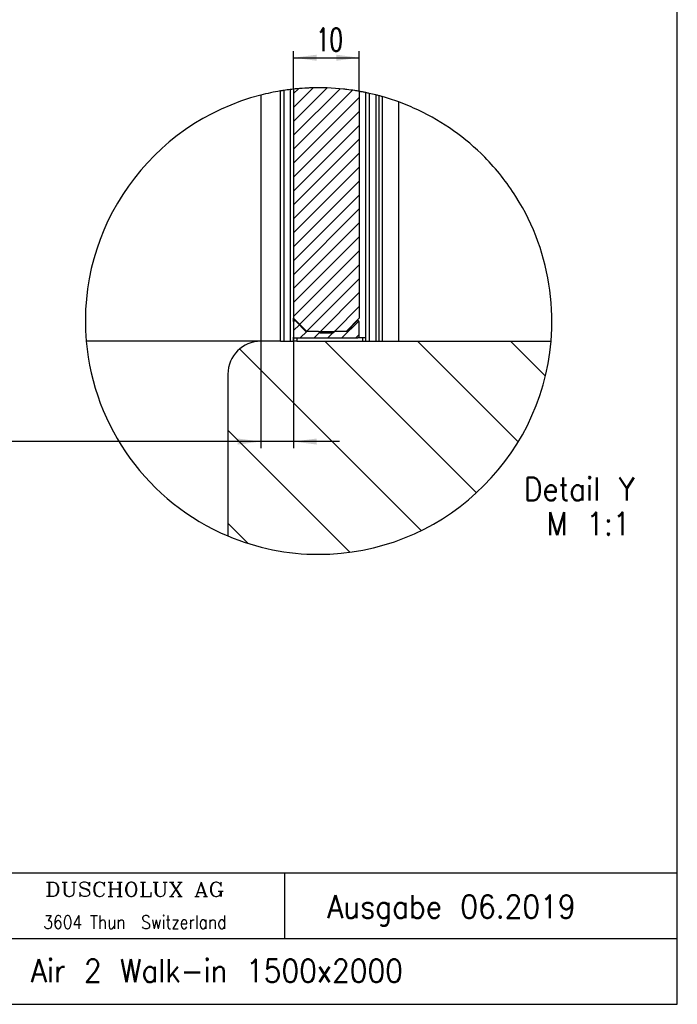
# Model space of a CAD drawing. Header units: millimetres. Extents: x -96 to 309, y -73 to 213.
# Tile 2 of 3: x 209 to 309, y -73 to 77. Entities that reach past the tile are written whole.
import ezdxf

# ---------------------------------------------------------------- set-up
doc = ezdxf.new("R2010")
doc.units = ezdxf.units.MM
doc.layers.add('1', color=7, linetype='Continuous')
doc.styles.add('CONVERTER_11', font='txt.shx', dxfattribs={"width": 0.9})
doc.styles.add('CONVERTER_13', font='complex.shx', dxfattribs={"width": 1.14})
doc.styles.add('CONVERTER_14', font='complex.shx', dxfattribs={"width": 0.8645})
doc.styles.add('CONVERTER_15', font='txt.shx', dxfattribs={"width": 0.675})
doc.dimstyles.new('ME10_DIM_15', dxfattribs={"dimtxt": 3.5, "dimasz": 3.5, "dimexe": 1, "dimexo": 0, "dimgap": 1, "dimtad": 1, "dimdsep": 46, "dimtxsty": 'CONVERTER_15', "dimsah": 1, "dimcen": 0.09, "dimclrd": 3, "dimclre": 3, "dimclrt": 3, "dimadec": 0, "dimazin": 0, "dimtfac": 1, "dimtdec": 4, "dimtix": 1, "dimtmove": 0, "dimatfit": 3, "dimfxl": 1, "dimtolj": 1, "dimtzin": 0, "dimarcsym": 0})
doc.dimstyles.new('ME10_DIM_16', dxfattribs={"dimtxt": 3.5, "dimasz": 3.5, "dimexe": 1, "dimexo": 0, "dimgap": 1, "dimtad": 1, "dimdsep": 46, "dimtxsty": 'CONVERTER_15', "dimsah": 1, "dimcen": 0.09, "dimclrd": 3, "dimclre": 3, "dimclrt": 3, "dimadec": 0, "dimazin": 0, "dimtfac": 1, "dimtdec": 4, "dimtix": 1, "dimtmove": 0, "dimatfit": 3, "dimfxl": 1, "dimtolj": 1, "dimtzin": 0, "dimarcsym": 0})
pattern_1 = [(225, (0, 0), (1.060660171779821, -1.060660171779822), [])]

# ---------------------------------------------------------------- blocks, each defined once
blk = doc.blocks.new('_din_a3_q_e', base_point=(106.081043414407, 70.01840975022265))
at = {"layer": '1', "color": 7, "linetype": 'Continuous'}
for p, q in [((308.581043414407, -72.98159024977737), (308.581043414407, 213.0184097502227)), ((21.831043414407, -72.98159024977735), (308.581043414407, -72.98159024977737))]:
    blk.add_line(p, q, dxfattribs=at)
blk = doc.blocks.new('_sfeld', base_point=(216.831043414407, -42.98159024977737))
at = {"layer": '1', "color": 7, "linetype": 'Continuous'}
for p, q in [((133.581043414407, -52.98159024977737), (308.581043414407, -52.98159024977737)), ((248.8513136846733, -62.98159024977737), (248.8513136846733, -52.98159024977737)), ((133.581043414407, -62.98159024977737), (308.581043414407, -62.98159024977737))]:
    blk.add_line(p, q, dxfattribs=at)
at = {"layer": '1', "color": 2, "attachment_point": 5, "line_spacing_factor": 1.08043217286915}
for s, insert, char_height, style in [('DUSCHOLUX AG', (226.0269893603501, -55.48159024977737), 2.2, 'CONVERTER_13'), ('3604 Thun  Switzerland', (226.0269893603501, -60.48159024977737), 2, 'CONVERTER_14')]:
    blk.add_mtext(s, dxfattribs=dict(at, insert=insert, char_height=char_height, style=style))
blk = doc.blocks.new('1__1', base_point=(100189.9101564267, 101898.3379749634))
at = {"layer": '1'}
for name, p in [('_din_a3_q_e', (106.081043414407, 70.01840975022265)), ('_sfeld', (216.831043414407, -42.98159024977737))]:
    blk.add_blockref(name, p, dxfattribs=at)
at = {"layer": '1', "color": 2, "style": 'CONVERTER_11', "width": 0.9}
for s, p in [('Ausgabe 06.2019', (255.3279486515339, -59.86492722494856)), ('Air 2 Walk-in 1500x2000', (210.2149428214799, -69.62773306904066))]:
    blk.add_text(s, height=3.5, dxfattribs=at).set_placement(p)
blk = doc.blocks.new('SD_drawing', base_point=(308.581043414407, -72.98159024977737))
at = {"layer": '1'}
blk.add_blockref('1__1', (100189.9101564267, 101898.3379749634), dxfattribs=at)
blk = doc.blocks.new('251291_Silikon_Rundschnur_D2__33', base_point=(259.4899852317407, 66.07292491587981))
at = {"color": 3, "linetype": 'Continuous'}
for p, q in [((259.4899852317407, 30.73769714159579), (259.4899852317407, 30.656277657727)), ((259.4899852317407, 28.43769714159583), (259.9714045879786, 28.43769701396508)), ((260.4899852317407, 28.43769714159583), (259.9714045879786, 28.43769701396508)), ((261.1899852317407, 28.43769714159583), (260.4899852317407, 28.43769714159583))]:
    blk.add_line(p, q, dxfattribs=at)
at = {"color": 2, "linetype": 'Continuous'}
for centre, radius, start, end in [((253.9999999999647, 31.00000000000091), 35.49999999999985, 79.95824738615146, 81.10364867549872), ((254.0000000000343, 30.99999999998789), 35.50000000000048, 79.13764140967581, 79.95824738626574), ((253.9999999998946, 31.00000000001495), 35.50000000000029, 78.31477376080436, 79.13764140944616), ((253.9999999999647, 31.00000000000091), 35.49999999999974, 77.81988872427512, 78.31477376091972)]:
    blk.add_arc(centre, radius, start, end, dxfattribs=at)
blk = doc.blocks.new('520368_FÜHRUNGSSCHIENE__34', base_point=(250.1714045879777, 31.05485430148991))
at = {"linetype": 'Continuous'}
h = blk.add_hatch(dxfattribs=at)
h.set_pattern_fill('_USER', color=3, scale=1.5, angle=225, pattern_type=0)
h.set_pattern_definition(pattern_1)
edge = h.paths.add_edge_path()
edge.add_line((252.4364742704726, 29.43769707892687), (252.2864742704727, 29.43769707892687))
edge.add_line((252.2864742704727, 29.43769707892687), (252.1899852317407, 29.43769714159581))
edge.add_line((252.1899852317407, 29.43769714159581), (252.0714045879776, 29.43769701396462))
edge.add_line((252.0714045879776, 29.43769701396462), (250.5128259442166, 30.99627565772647))
edge.add_arc((250.3714045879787, 30.85485430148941), 0.2000000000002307, 44.99999999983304, 180)
edge.add_line((250.1714045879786, 30.85485430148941), (250.1714045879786, 28.63769701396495))
edge.add_arc((250.3714045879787, 28.6376970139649), 0.2000000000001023, 179.9999999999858, 270)
edge.add_line((250.3714045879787, 28.43769701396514), (259.4899852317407, 28.43769714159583))
edge.add_line((259.4899852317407, 28.43769714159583), (259.9714045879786, 28.43769701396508))
edge.add_arc((259.9714045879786, 28.6376970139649), 0.1999999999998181, 270, 360)
edge.add_line((260.1714045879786, 28.6376970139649), (260.1714045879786, 30.85485430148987))
edge.add_arc((259.9714045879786, 30.85485430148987), 0.1999999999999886, 0, 135.0000000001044)
edge.add_line((259.8299832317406, 30.99627565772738), (258.2714045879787, 29.43769701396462))
edge.add_line((258.2714045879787, 29.43769701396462), (258.1899852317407, 29.43769714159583))
edge.add_line((258.1899852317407, 29.43769714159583), (258.1364742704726, 29.43769707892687))
edge.add_line((258.1364742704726, 29.43769707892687), (257.7864742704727, 29.43769707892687))
edge.add_line((257.7864742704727, 29.43769707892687), (256.3714045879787, 29.43769701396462))
edge.add_arc((256.3714045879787, 29.23769701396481), 0.199999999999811, 90, 180)
edge.add_line((256.1714045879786, 29.23769701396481), (256.1714045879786, 29.13769701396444))
edge.add_line((256.1714045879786, 29.13769701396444), (254.1714045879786, 29.13769701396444))
edge.add_line((254.1714045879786, 29.13769701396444), (254.1714045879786, 29.23769701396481))
edge.add_arc((253.9714045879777, 29.23769701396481), 0.2000000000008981, 0, 90)
edge.add_line((253.9714045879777, 29.43769701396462), (252.7864742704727, 29.4376970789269))
edge.add_line((252.7864742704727, 29.4376970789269), (252.4364742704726, 29.43769707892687))
at = {"color": 3, "linetype": 'Continuous'}
for p, q in [((250.1714045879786, 30.85485430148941), (250.1714045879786, 28.63769701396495)), ((252.0714045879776, 29.43769701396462), (250.5128259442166, 30.99627565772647)), ((259.8299832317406, 30.99627565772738), (258.2714045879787, 29.43769701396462)), ((260.1714045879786, 28.6376970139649), (260.1714045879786, 30.85485430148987)), ((252.1899852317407, 29.43769714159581), (252.0714045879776, 29.43769701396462)), ((252.2864742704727, 29.43769707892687), (252.1899852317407, 29.43769714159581)), ((252.4364742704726, 29.43769707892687), (252.2864742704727, 29.43769707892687)), ((252.7864742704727, 29.4376970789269), (252.4364742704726, 29.43769707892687)), ((253.9714045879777, 29.43769701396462), (252.7864742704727, 29.4376970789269)), ((254.1714045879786, 29.13769701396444), (254.1714045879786, 29.23769701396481)), ((256.1714045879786, 29.13769701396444), (254.1714045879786, 29.13769701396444)), ((256.1714045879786, 29.23769701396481), (256.1714045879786, 29.13769701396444)), ((257.7864742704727, 29.43769707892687), (256.3714045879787, 29.43769701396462)), ((258.1364742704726, 29.43769707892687), (257.7864742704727, 29.43769707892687)), ((258.1899852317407, 29.43769714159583), (258.1364742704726, 29.43769707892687)), ((258.2714045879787, 29.43769701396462), (258.1899852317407, 29.43769714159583)), ((250.3714045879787, 28.43769701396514), (259.4899852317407, 28.43769714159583)), ((259.4899852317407, 28.43769714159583), (259.9714045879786, 28.43769701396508))]:
    blk.add_line(p, q, dxfattribs=at)
for centre, radius, start, end in [((250.3714045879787, 30.85485430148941), 0.2000000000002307, 44.99999999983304, 180), ((259.9714045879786, 30.85485430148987), 0.1999999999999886, 0, 135.0000000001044), ((250.3714045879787, 28.6376970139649), 0.2000000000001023, 179.9999999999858, 270), ((253.9714045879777, 29.23769701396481), 0.2000000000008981, 0, 90), ((256.3714045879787, 29.23769701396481), 0.199999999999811, 90, 180), ((259.9714045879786, 28.6376970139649), 0.1999999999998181, 270, 0)]:
    blk.add_arc(centre, radius, start, end, dxfattribs=at)
blk = doc.blocks.new('520368_501_0_Führungsschiene_mit_Klebeband_1__35', base_point=(250.1714045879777, 31.05485430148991))
blk.add_blockref('520368_FÜHRUNGSSCHIENE__34', (250.1714045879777, 31.05485430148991))
blk = doc.blocks.new('250349_01_21980000__36', base_point=(252.2864742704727, 66.50000000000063))
at = {"color": 3, "linetype": 'Continuous'}
for p, q in [((252.4364742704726, 29.43769707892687), (252.2864742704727, 29.43769707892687)), ((252.7864742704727, 29.43769707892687), (252.4364742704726, 29.43769707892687)), ((253.9714045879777, 29.43769701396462), (252.7864742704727, 29.43769707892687)), ((253.9714045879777, 29.43769701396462), (256.3714045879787, 29.43769701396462)), ((257.7864742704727, 29.43769707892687), (256.3714045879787, 29.43769701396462)), ((258.1364742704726, 29.43769707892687), (257.7864742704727, 29.43769707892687)), ((258.1899852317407, 29.43769714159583), (258.1364742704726, 29.43769707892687)), ((258.2714045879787, 29.43769701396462), (258.1899852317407, 29.43769714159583)), ((258.2864742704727, 29.5341861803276), (258.2864742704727, 29.45276669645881))]:
    blk.add_line(p, q, dxfattribs=at)
at = {"color": 2, "linetype": 'Continuous'}
for centre, radius, start, end in [((254.0000000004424, 31.00000000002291), 35.49999999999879, 92.52429332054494, 92.76664663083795), ((253.9999999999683, 31.00000000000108), 35.49999999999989, 91.95897045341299, 92.52429331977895), ((253.9999999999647, 31.00000000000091), 35.49999999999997, 83.87711343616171, 91.95897045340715), ((253.9999999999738, 30.99999999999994), 35.49999999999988, 83.30867272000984, 83.87711343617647), ((253.9999999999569, 31.00000000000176), 35.49999999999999, 83.06485589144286, 83.30867271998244)]:
    blk.add_arc(centre, radius, start, end, dxfattribs=at)
blk = doc.blocks.new('10010_50I_Glas_Plan_1500x2198x10__37', base_point=(250.1899852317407, 66.50000000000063))
at = {"linetype": 'Continuous'}
h = blk.add_hatch(dxfattribs=at)
h.set_pattern_fill('_USER', color=3, scale=1.5, angle=225, pattern_type=0)
h.set_pattern_definition(pattern_1)
edge = h.paths.add_edge_path()
edge.add_line((257.7864742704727, 29.43769707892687), (258.1364742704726, 29.43769707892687))
edge.add_line((258.1364742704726, 29.43769707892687), (258.1899852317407, 29.43769714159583))
edge.add_line((258.1899852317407, 29.43769714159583), (260.1899852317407, 31.43769714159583))
edge.add_line((260.1899852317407, 31.43769714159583), (260.1899852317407, 65.95617374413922))
edge.add_arc((253.9999999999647, 31.00000000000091), 35.49999999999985, 79.95824738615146, 81.10364867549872)
edge.add_arc((253.9999999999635, 31.00000000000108), 35.49999999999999, 81.10364867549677, 83.06485589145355)
edge.add_arc((253.9999999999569, 31.00000000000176), 35.49999999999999, 83.06485589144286, 83.30867271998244)
edge.add_arc((253.9999999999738, 30.99999999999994), 35.49999999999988, 83.30867272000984, 83.87711343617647)
edge.add_arc((253.9999999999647, 31.00000000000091), 35.49999999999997, 83.87711343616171, 91.95897045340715)
edge.add_arc((253.9999999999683, 31.00000000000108), 35.49999999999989, 91.95897045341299, 92.52429331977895)
edge.add_arc((254.0000000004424, 31.00000000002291), 35.49999999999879, 92.52429332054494, 92.76664663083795)
edge.add_arc((253.9999999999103, 30.99999999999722), 35.49999999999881, 92.76664662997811, 95.3500211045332)
edge.add_arc((253.9999999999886, 31.00000000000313), 35.50000000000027, 95.35002110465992, 96.16109946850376)
edge.add_line((250.1899852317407, 66.29495413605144), (250.1899852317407, 31.43769714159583))
edge.add_line((250.1899852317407, 31.43769714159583), (252.1899852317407, 29.43769714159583))
edge.add_line((252.1899852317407, 29.43769714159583), (252.2864742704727, 29.43769707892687))
edge.add_line((252.2864742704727, 29.43769707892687), (252.4364742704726, 29.43769707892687))
edge.add_line((252.4364742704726, 29.43769707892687), (252.7864742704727, 29.43769707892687))
edge.add_line((252.7864742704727, 29.43769707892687), (253.9714045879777, 29.43769701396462))
edge.add_line((253.9714045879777, 29.43769701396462), (256.3714045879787, 29.43769701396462))
edge.add_line((256.3714045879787, 29.43769701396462), (257.7864742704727, 29.43769707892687))
at = {"color": 3, "linetype": 'Continuous'}
for p, q in [((250.1899852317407, 66.29495413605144), (250.1899852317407, 31.43769714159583)), ((260.1899852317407, 65.95617374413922), (260.1899852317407, 31.43769714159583)), ((250.1899852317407, 31.43769714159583), (252.1899852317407, 29.43769714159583)), ((260.1899852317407, 31.43769714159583), (258.1899852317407, 29.43769714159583)), ((252.2864742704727, 29.43769707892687), (252.1899852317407, 29.43769714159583)), ((252.4364742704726, 29.43769707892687), (252.2864742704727, 29.43769707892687)), ((252.7864742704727, 29.43769707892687), (252.4364742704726, 29.43769707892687)), ((253.9714045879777, 29.43769701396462), (252.7864742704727, 29.43769707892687)), ((253.9714045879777, 29.43769701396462), (256.3714045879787, 29.43769701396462)), ((257.7864742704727, 29.43769707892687), (256.3714045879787, 29.43769701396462)), ((258.1364742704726, 29.43769707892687), (257.7864742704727, 29.43769707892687)), ((258.1899852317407, 29.43769714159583), (258.1364742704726, 29.43769707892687))]:
    blk.add_line(p, q, dxfattribs=at)
at = {"color": 2, "linetype": 'Continuous'}
for centre, radius, start, end in [((253.9999999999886, 31.00000000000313), 35.50000000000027, 95.35002110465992, 96.16109946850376), ((253.9999999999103, 30.99999999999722), 35.49999999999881, 92.76664662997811, 95.3500211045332), ((254.0000000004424, 31.00000000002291), 35.49999999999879, 92.52429332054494, 92.76664663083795), ((253.9999999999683, 31.00000000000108), 35.49999999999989, 91.95897045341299, 92.52429331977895), ((253.9999999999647, 31.00000000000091), 35.49999999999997, 83.87711343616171, 91.95897045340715), ((253.9999999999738, 30.99999999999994), 35.49999999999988, 83.30867272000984, 83.87711343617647), ((253.9999999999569, 31.00000000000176), 35.49999999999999, 83.06485589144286, 83.30867271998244), ((253.9999999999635, 31.00000000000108), 35.49999999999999, 81.10364867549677, 83.06485589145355), ((253.9999999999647, 31.00000000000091), 35.49999999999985, 79.95824738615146, 81.10364867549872)]:
    blk.add_arc(centre, radius, start, end, dxfattribs=at)
blk = doc.blocks.new('520367_02_2500_Wandprofil_Unterputz_1__38', base_point=(248.1899852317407, 66.50000000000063))
at = {"color": 3, "linetype": 'Continuous'}
for p, q in [((248.1899852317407, 27.93769714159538), (248.1899852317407, 66.02133247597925)), ((250.1899852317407, 66.29495413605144), (250.1899852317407, 31.43769714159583)), ((261.1899852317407, 27.93769714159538), (261.1899852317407, 65.76426487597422)), ((263.1899852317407, 27.93769714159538), (263.1899852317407, 65.28985522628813)), ((250.1899852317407, 30.93903872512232), (250.1899852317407, 31.43769714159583)), ((250.1899852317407, 27.93769714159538), (250.1899852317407, 28.55351259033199)), ((248.1899852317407, 27.93769714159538), (248.6899852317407, 27.93769714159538)), ((248.6899852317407, 27.93769714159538), (249.6899852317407, 27.93769714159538)), ((249.6899852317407, 27.93769714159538), (250.1899852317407, 27.93769714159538)), ((250.6899852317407, 27.93769714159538), (250.1899852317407, 27.93769714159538)), ((250.6899852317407, 27.93769714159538), (260.6899852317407, 27.93769714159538)), ((260.6899852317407, 27.93769714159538), (261.1899852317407, 27.93769714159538)), ((261.1899852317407, 27.93769714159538), (261.6899852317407, 27.93769714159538)), ((261.6899852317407, 27.93769714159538), (262.6899852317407, 27.93769714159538)), ((262.6899852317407, 27.93769714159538), (263.1899852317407, 27.93769714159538)), ((263.1899852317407, 27.93769714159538), (263.6899852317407, 27.93769714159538)), ((263.6899852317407, 27.93769714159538), (266.1899852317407, 27.93769714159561)), ((266.1899852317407, 27.93769714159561), (289.3676731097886, 27.93769714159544))]:
    blk.add_line(p, q, dxfattribs=at)
at = {"color": 1, "linetype": 'Continuous'}
for p, q in [((248.6899852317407, 66.10062311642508), (248.6899852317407, 27.93769714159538)), ((249.6899852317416, 66.23739168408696), (249.6899852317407, 27.93769714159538)), ((261.6899852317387, 65.6570934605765), (261.6899852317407, 27.93769714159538)), ((262.6899852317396, 65.41996741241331), (262.6899852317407, 27.93769714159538)), ((263.6899852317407, 65.15192800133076), (263.6899852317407, 27.93769714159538)), ((250.6899852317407, 30.93769714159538), (250.6899852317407, 30.81911637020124)), ((250.6899852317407, 28.43769701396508), (250.6899852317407, 27.93769714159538)), ((260.6899852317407, 28.43769714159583), (260.6899852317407, 27.93769714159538))]:
    blk.add_line(p, q, dxfattribs=at)
at = {"color": 2, "linetype": 'Continuous'}
for centre, radius, start, end in [((253.9999999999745, 31.00000000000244), 35.50000000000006, 98.6024649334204, 99.4195386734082), ((253.9999999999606, 31.0000000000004), 35.49999999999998, 96.97341925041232, 98.60246493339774), ((253.9999999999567, 30.99999999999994), 35.50000000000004, 96.16109946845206, 96.973419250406), ((253.9999999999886, 31.00000000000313), 35.50000000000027, 95.35002110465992, 96.16109946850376), ((253.9999999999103, 30.99999999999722), 35.49999999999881, 92.76664662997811, 95.3500211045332), ((254.0000000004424, 31.00000000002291), 35.49999999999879, 92.52429332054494, 92.76664663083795), ((253.9999999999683, 31.00000000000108), 35.49999999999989, 91.95897045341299, 92.52429331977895), ((253.9999999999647, 31.00000000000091), 35.49999999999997, 83.87711343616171, 91.95897045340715), ((253.9999999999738, 30.99999999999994), 35.49999999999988, 83.30867272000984, 83.87711343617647), ((253.9999999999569, 31.00000000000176), 35.49999999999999, 83.06485589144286, 83.30867271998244), ((253.9999999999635, 31.00000000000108), 35.49999999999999, 81.10364867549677, 83.06485589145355), ((253.9999999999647, 31.00000000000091), 35.49999999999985, 79.95824738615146, 81.10364867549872), ((254.0000000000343, 30.99999999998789), 35.50000000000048, 79.13764140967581, 79.95824738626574), ((253.9999999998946, 31.00000000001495), 35.50000000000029, 78.31477376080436, 79.13764140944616), ((253.9999999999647, 31.00000000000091), 35.49999999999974, 77.81988872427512, 78.31477376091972), ((253.9999999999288, 31.00000000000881), 35.4999999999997, 77.48945443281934, 77.8198887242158), ((253.999999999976, 30.99999999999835), 35.49999999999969, 75.83067576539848, 77.48945443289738), ((253.9999999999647, 31.00000000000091), 35.49999999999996, 74.99681000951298, 75.83067576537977), ((254.0000000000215, 30.99999999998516), 35.50000000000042, 74.1596786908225, 74.99681000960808), ((253.999999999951, 31.00000000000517), 35.50000000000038, 69.91707191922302, 74.15967869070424), ((253.9999999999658, 30.99999999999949), 35.50000000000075, 64.66646742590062, 69.9170719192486), ((253.9999999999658, 30.99999999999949), 35.4999999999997, 32.23927905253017, 44.62553743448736), ((253.9999999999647, 31.00000000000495), 35.49999999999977, 355.0513982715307, 7.57759174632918)]:
    blk.add_arc(centre, radius, start, end, dxfattribs=at)
blk = doc.blocks.new('FLIESE_30x60cm_1_1_2__39', base_point=(218.4999999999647, 65.38944081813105))
at = {"color": 3, "linetype": 'Continuous'}
for p, q in [((245.1899852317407, 65.38944081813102), (245.1899852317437, 27.93769714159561)), ((245.1899852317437, 27.93769714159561), (218.6323268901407, 27.93769714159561))]:
    blk.add_line(p, q, dxfattribs=at)
at = {"color": 2, "linetype": 'Continuous'}
blk.add_arc((253.9999999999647, 31.00000000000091), 35.49999999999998, 104.3692148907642, 184.9486017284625, dxfattribs=at)
blk = doc.blocks.new('FLIESE_30x60cm_1_2__40', base_point=(266.1899852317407, 64.34147957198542))
at = {"color": 3, "linetype": 'Continuous'}
for q in [(266.1899852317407, 64.34147957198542), (289.3676731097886, 27.93769714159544)]:
    blk.add_line((266.1899852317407, 27.93769714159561), q, dxfattribs=at)
at = {"color": 2, "linetype": 'Continuous'}
for centre, radius, start, end in [((253.9999999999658, 30.99999999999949), 35.50000000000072, 64.6664674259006, 69.9170719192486), ((253.9999999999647, 31.00000000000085), 35.49999999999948, 44.62553743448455, 64.66646742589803), ((253.9999999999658, 30.99999999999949), 35.4999999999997, 32.23927905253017, 44.62553743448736), ((253.9999999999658, 30.99999999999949), 35.49999999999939, 7.57759174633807, 32.23927905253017), ((253.9999999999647, 31.00000000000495), 35.49999999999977, 355.0513982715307, 7.5775917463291)]:
    blk.add_arc(centre, radius, start, end, dxfattribs=at)
blk = doc.blocks.new('WAND_1_445_1_1__41', base_point=(218.4999999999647, 66.50000000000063))
at = {"color": 2, "linetype": 'Continuous'}
for centre, radius, start, end in [((253.9999999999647, 31.00000000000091), 35.5, 99.41953867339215, 104.3692148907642), ((253.9999999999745, 31.00000000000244), 35.50000000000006, 98.6024649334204, 99.41953867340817), ((253.9999999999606, 31.0000000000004), 35.49999999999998, 96.97341925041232, 98.60246493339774), ((253.9999999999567, 30.99999999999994), 35.50000000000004, 96.16109946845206, 96.973419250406), ((253.9999999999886, 31.00000000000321), 35.50000000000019, 95.35002110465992, 96.16109946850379), ((253.9999999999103, 30.99999999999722), 35.49999999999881, 92.76664662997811, 95.3500211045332), ((254.0000000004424, 31.00000000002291), 35.49999999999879, 92.52429332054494, 92.76664663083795), ((253.9999999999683, 31.000000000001), 35.49999999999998, 91.95897045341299, 92.52429331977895), ((253.9999999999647, 31.00000000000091), 35.49999999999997, 83.87711343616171, 91.95897045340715), ((253.9999999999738, 30.99999999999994), 35.49999999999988, 83.30867272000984, 83.87711343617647), ((253.9999999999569, 31.00000000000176), 35.49999999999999, 83.06485589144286, 83.30867271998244), ((253.9999999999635, 31.00000000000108), 35.49999999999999, 81.10364867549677, 83.06485589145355), ((253.9999999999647, 31.00000000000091), 35.49999999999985, 79.95824738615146, 81.10364867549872), ((254.0000000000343, 30.99999999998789), 35.50000000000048, 79.13764140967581, 79.95824738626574), ((253.9999999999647, 31.00000000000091), 35.5, 104.3692148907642, 184.9486017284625), ((253.9999999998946, 31.00000000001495), 35.50000000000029, 78.31477376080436, 79.13764140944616), ((253.9999999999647, 31.00000000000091), 35.49999999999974, 77.81988872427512, 78.31477376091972), ((253.9999999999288, 31.00000000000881), 35.4999999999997, 77.48945443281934, 77.8198887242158), ((253.999999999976, 30.99999999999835), 35.49999999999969, 75.83067576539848, 77.48945443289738), ((253.9999999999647, 31.00000000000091), 35.49999999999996, 74.99681000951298, 75.83067576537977), ((254.0000000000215, 30.99999999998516), 35.50000000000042, 74.1596786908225, 74.99681000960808), ((253.999999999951, 31.00000000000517), 35.50000000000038, 69.91707191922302, 74.15967869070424), ((253.9999999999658, 30.99999999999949), 35.50000000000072, 64.6664674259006, 69.9170719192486), ((253.9999999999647, 31.00000000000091), 35.49999999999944, 44.62553743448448, 64.66646742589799), ((253.9999999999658, 30.99999999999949), 35.4999999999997, 32.23927905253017, 44.62553743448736), ((253.9999999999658, 30.99999999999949), 35.4999999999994, 7.57759174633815, 32.23927905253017), ((253.9999999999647, 31.00000000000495), 35.49999999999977, 355.0513982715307, 7.57759174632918), ((253.9999999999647, 31.00000000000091), 35.49999999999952, 184.9486017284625, 247.1068073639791), ((253.9999999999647, 31.00000000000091), 35.5, 270, 355.0513982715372), ((253.9999999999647, 31.00000000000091), 35.4999999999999, 247.1068073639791, 270)]:
    blk.add_arc(centre, radius, start, end, dxfattribs=at)
blk = doc.blocks.new('BODEN_1_1_1__42', base_point=(240.1899852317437, 27.93769714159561))
at = {"linetype": 'Continuous'}
h = blk.add_hatch(dxfattribs=at)
h.set_pattern_fill('_USER', color=3, scale=10, angle=314.9999999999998, pattern_type=0)
h.set_pattern_definition([(314.9999999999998, (0, 0), (7.071067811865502, 7.071067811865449), [])])
edge = h.paths.add_edge_path()
edge.add_line((266.1899852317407, 27.93769714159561), (263.6899852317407, 27.93769714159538))
edge.add_line((263.6899852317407, 27.93769714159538), (263.1899852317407, 27.93769714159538))
edge.add_line((263.1899852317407, 27.93769714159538), (262.6899852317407, 27.93769714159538))
edge.add_line((262.6899852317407, 27.93769714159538), (261.6899852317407, 27.93769714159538))
edge.add_line((261.6899852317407, 27.93769714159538), (261.1899852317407, 27.93769714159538))
edge.add_line((261.1899852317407, 27.93769714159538), (260.6899852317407, 27.93769714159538))
edge.add_line((260.6899852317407, 27.93769714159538), (259.6714045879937, 27.93769714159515))
edge.add_line((259.6714045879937, 27.93769714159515), (250.6899852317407, 27.93769714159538))
edge.add_line((250.6899852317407, 27.93769714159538), (250.6714045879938, 27.93769714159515))
edge.add_line((250.6714045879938, 27.93769714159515), (250.1899852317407, 27.93769714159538))
edge.add_line((250.1899852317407, 27.93769714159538), (249.6899852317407, 27.93769714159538))
edge.add_line((249.6899852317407, 27.93769714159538), (248.6899852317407, 27.93769714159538))
edge.add_line((248.6899852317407, 27.93769714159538), (248.1899852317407, 27.93769714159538))
edge.add_line((248.1899852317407, 27.93769714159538), (245.1899852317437, 27.93769714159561))
edge.add_arc((245.1899852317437, 22.93769714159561), 5, 90, 180)
edge.add_line((240.1899852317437, 22.93769714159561), (240.1899852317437, -1.703722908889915))
edge.add_arc((253.9999999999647, 31.00000000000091), 35.4999999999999, 247.1068073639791, 270)
edge.add_arc((253.9999999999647, 31.00000000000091), 35.5, 270, 355.051398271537)
edge.add_line((289.3676731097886, 27.93769714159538), (266.1899852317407, 27.93769714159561))
at = {"color": 3, "linetype": 'Continuous'}
for p, q in [((248.1899852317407, 27.93769714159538), (245.1899852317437, 27.93769714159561)), ((248.1899852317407, 27.93769714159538), (248.6899852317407, 27.93769714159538)), ((248.6899852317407, 27.93769714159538), (249.6899852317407, 27.93769714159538)), ((249.6899852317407, 27.93769714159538), (250.1899852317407, 27.93769714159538)), ((250.6714045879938, 27.93769714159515), (250.1899852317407, 27.93769714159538)), ((250.6899852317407, 27.93769714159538), (250.6714045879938, 27.93769714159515)), ((250.6899852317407, 27.93769714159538), (259.6714045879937, 27.93769714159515)), ((259.6714045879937, 27.93769714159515), (260.6899852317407, 27.93769714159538)), ((260.6899852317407, 27.93769714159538), (261.1899852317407, 27.93769714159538)), ((261.1899852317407, 27.93769714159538), (261.6899852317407, 27.93769714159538)), ((261.6899852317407, 27.93769714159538), (262.6899852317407, 27.93769714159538)), ((262.6899852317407, 27.93769714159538), (263.1899852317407, 27.93769714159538)), ((263.1899852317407, 27.93769714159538), (263.6899852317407, 27.93769714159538)), ((263.6899852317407, 27.93769714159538), (266.1899852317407, 27.93769714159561)), ((266.1899852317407, 27.93769714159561), (289.3676731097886, 27.93769714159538)), ((240.1899852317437, 22.93769714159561), (240.1899852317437, -1.70372290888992))]:
    blk.add_line(p, q, dxfattribs=at)
blk.add_arc((245.1899852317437, 22.93769714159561), 5, 90, 180, dxfattribs=at)
at = {"color": 2, "linetype": 'Continuous'}
for radius, start, end in [(35.5, 270, 355.051398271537), (35.4999999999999, 247.1068073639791, 270)]:
    blk.add_arc((253.9999999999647, 31.00000000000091), radius, start, end, dxfattribs=at)
blk = doc.blocks.new('Umgebung_1__43', base_point=(218.4999999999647, 66.50000000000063))
for name, p in [('WAND_1_445_1_1__41', (218.4999999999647, 66.50000000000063)), ('FLIESE_30x60cm_1_1_2__39', (218.4999999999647, 65.38944081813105)), ('FLIESE_30x60cm_1_2__40', (266.1899852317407, 64.34147957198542)), ('BODEN_1_1_1__42', (240.1899852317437, 27.93769714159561))]:
    blk.add_blockref(name, p)
blk = doc.blocks.new('Walk-In_1500x1200__44', base_point=(218.4999999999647, 66.50000000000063))
for name, p in [('Umgebung_1__43', (218.4999999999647, 66.50000000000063)), ('520367_02_2500_Wandprofil_Unterputz_1__38', (248.1899852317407, 66.50000000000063)), ('10010_50I_Glas_Plan_1500x2198x10__37', (250.1899852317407, 66.50000000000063)), ('250349_01_21980000__36', (252.2864742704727, 66.50000000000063)), ('251291_Silikon_Rundschnur_D2__33', (259.4899852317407, 66.07292491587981)), ('520368_501_0_Führungsschiene_mit_Klebeband_1__35', (250.1714045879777, 31.05485430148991))]:
    blk.add_blockref(name, p)
blk = doc.blocks.new('*D73')
at = {"layer": '1', "color": 3, "linetype": 'Continuous'}
for p, q in [((250.1899852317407, 66.29495413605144), (250.1899852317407, 72.07686712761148)), ((260.1899852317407, 65.95617374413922), (260.1899852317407, 72.07686712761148)), ((250.1899852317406, 71.07686712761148), (260.1899852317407, 71.07686712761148))]:
    blk.add_line(p, q, dxfattribs=at)
at = {"layer": '1', "color": 3}
for points in [[(253.6899852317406, 71.53765086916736), (253.6899852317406, 70.61608338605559), (250.1899852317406, 71.07686712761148)], [(256.6899852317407, 70.61608338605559), (256.6899852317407, 71.53765086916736), (260.1899852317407, 71.07686712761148)]]:
    blk.add_solid(points, dxfattribs=at)
at = {"layer": '1', "color": 3, "insert": (253.6149852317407, 72.07686712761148), "char_height": 3.5, "attachment_point": 7, "rotation": 0.00013888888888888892, "line_spacing_factor": 0.60024009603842, "style": 'CONVERTER_15'}
blk.add_mtext('10', dxfattribs=at)
blk = doc.blocks.new('*D74')
at = {"layer": '1', "color": 3, "linetype": 'Continuous'}
for p, q in [((250.1899852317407, 31.43769714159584), (250.1899852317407, 11.66491696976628)), ((245.1899852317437, 27.93769714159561), (245.1899852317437, 11.66491696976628)), ((245.1899852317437, 12.66491696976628), (145.3459809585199, 12.66491696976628)), ((250.1899852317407, 12.66491696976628), (245.1899852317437, 12.66491696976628)), ((257.1899852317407, 12.66491696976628), (250.1899852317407, 12.66491696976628))]:
    blk.add_line(p, q, dxfattribs=at)
at = {"layer": '1', "color": 3}
for points in [[(241.6899852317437, 12.2041332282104), (241.6899852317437, 13.12570071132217), (245.1899852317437, 12.66491696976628)], [(253.6899852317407, 13.12570071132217), (253.6899852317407, 12.20413322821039), (250.1899852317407, 12.66491696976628)]]:
    blk.add_solid(points, dxfattribs=at)
at = {"layer": '1', "color": 3, "insert": (123.8341059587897, 14.71469434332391), "char_height": 3.5, "attachment_point": 7, "rotation": 0.00013888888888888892, "line_spacing_factor": 0.60024009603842, "style": 'CONVERTER_15'}
blk.add_mtext('\\C3;Einrückmass gerade Fläche mind. \\C3;5', dxfattribs=at)
blk = doc.blocks.new('DetailY__45', base_point=(253.9999999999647, 31.00000000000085))
blk.add_blockref('Walk-In_1500x1200__44', (218.4999999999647, 66.50000000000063))
at = {"layer": '1', "color": 2, "insert": (293.6708869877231, 7.16869432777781), "char_height": 3.5, "attachment_point": 2, "line_spacing_factor": 0.90036014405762, "style": 'CONVERTER_11'}
blk.add_mtext('Detail Y\\P M 1:1', dxfattribs=at)
at = {"layer": '1'}
dim = blk.add_linear_dim(base=(250.1899852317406, 71.07686712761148), p1=(260.1899852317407, 65.95617374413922), p2=(250.1899852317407, 66.29495413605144), dimstyle='ME10_DIM_15', dxfattribs=at)
dim.commit()
dim.dimension.update_dxf_attribs({"geometry": '*D73', "text_midpoint": (255.1899852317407, 73.82686712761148), "text_rotation": 0.00013888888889})
dim = blk.add_linear_dim(base=(250.1899852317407, 12.66491696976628), p1=(245.1899852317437, 27.93769714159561), p2=(250.1899852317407, 31.43769714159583), dimstyle='ME10_DIM_16', override={"dimpost": 'Einrückmass gerade Fläche mind. <>'}, dxfattribs=at)
dim.commit()
dim.dimension.update_dxf_attribs({"geometry": '*D74', "text_midpoint": (181.2975434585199, 15.93991696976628), "text_rotation": 0.00013888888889})

msp = doc.modelspace()

# ---------------------------------------------------------------- block references
for name, p in [('SD_drawing', (308.581043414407, -72.98159024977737)), ('DetailY__45', (253.9999999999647, 31.00000000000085))]:
    msp.add_blockref(name, p)

doc.saveas('drawing.dxf')
